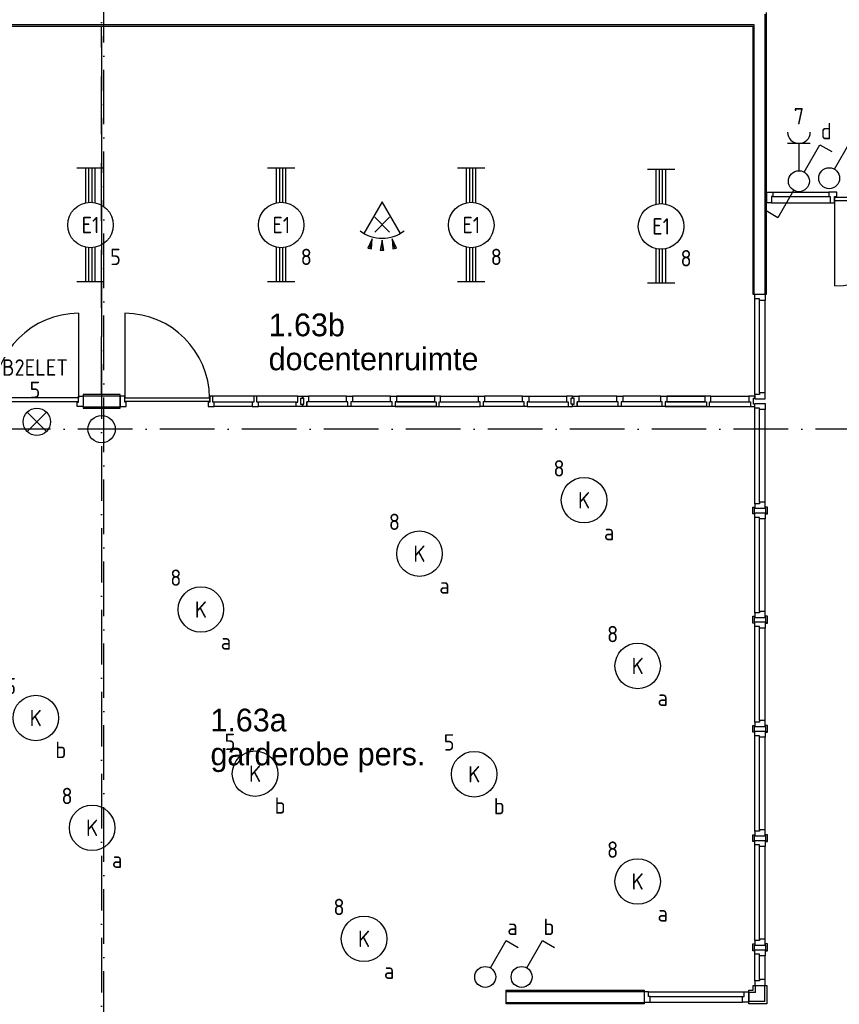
# Model space of a CAD drawing. Header units: millimetres. Extents: x -6587 to 112313, y 244 to 84344.
# Tile 24 of 55: x 56275 to 65275, y 44389 to 55203. Entities that reach past the tile are written whole.
import ezdxf
from ezdxf.enums import TextEntityAlignment as Align

# ---------------------------------------------------------------- set-up
doc = ezdxf.new("R2010")
doc.units = ezdxf.units.MM
doc.header["$LTSCALE"] = 100
doc.linetypes.add('DASHDOT', pattern=[9, 6, -1.5, 0, -1.5])
doc.linetypes.add('HIDDEN', pattern=[9.525, 6.35, -3.175])
doc.layers.get('0').update_dxf_attribs({"linetype": 'CONTINUOUS'})
for name, color, linetype in [('AL$7----_STRAMIEN', 1, 'DASHDOT'), ('AL22----_BINNENWAND', 7, 'CONTINUOUS'), ('AL28----_KONSTRUKTIE', 3, 'CONTINUOUS'), ('AL32----_BINNENKOZ', 7, 'CONTINUOUS'), ('BOUW', 8, 'CONTINUOUS'), ('EB63101-_ATTRIB', 2, 'CONTINUOUS'), ('EB63102-_ATTRIB', 2, 'CONTINUOUS'), ('EB6331--_ATTRIB', 2, 'CONTINUOUS'), ('EL63101-_LICHT-ARM', 3, 'CONTINUOUS'), ('EL63102-_LICHT-SCH', 3, 'CONTINUOUS'), ('EL6331--_BELET230V', 3, 'CONTINUOUS')]:
    doc.layers.add(name, color=color, linetype=linetype)
doc.styles.add('1_8', font='iso', dxfattribs={"width": 0.7, "height": 1.8})
doc.styles.add('BURO-025', font='BUROFONT.shx', dxfattribs={"height": 250})
doc.styles.add('NORATT', font='isocp.shx')

# ---------------------------------------------------------------- blocks, each defined once
blk = doc.blocks.new('EJ3T20')
at = {"color": 0}
for p, q in [((-6.25, -1.5), (-6.25, 1.5)), ((-6.25, -1.5), (-6.25, 1.5)), ((6.25, -1.5), (6.25, 1.5)), ((6.25, -1.5), (6.25, 1.5)), ((-6.25, 0.52), (-2.44, 0.52)), ((-6.25, 0.52), (-2.44, 0.52)), ((-6.25, 0.17), (-2.49, 0.17)), ((-6.25, 0.17), (-2.49, 0.17)), ((2.44, 0.52), (6.25, 0.52)), ((2.44, 0.52), (6.25, 0.52)), ((2.49, 0.17), (6.25, 0.17)), ((2.49, 0.17), (6.25, 0.17)), ((-6.25, -0.17), (-2.49, -0.17)), ((-6.25, -0.17), (-2.49, -0.17)), ((-6.25, -0.52), (-2.44, -0.52)), ((-6.25, -0.52), (-2.44, -0.52)), ((2.44, -0.52), (6.25, -0.52)), ((2.44, -0.52), (6.25, -0.52)), ((2.49, -0.17), (6.25, -0.17)), ((2.49, -0.17), (6.25, -0.17))]:
    blk.add_line(p, q, dxfattribs=at)
blk.add_circle((0, 0), 2.5, dxfattribs=at)
blk.add_circle((0, 0), 2.5, dxfattribs=at)
at = {"style": 'NORATT', "flags": 9}
blk.add_attdef('GELIJK', text='', height=1.8, dxfattribs=at).set_placement((3.5, 5), align=Align.MIDDLE_CENTER)
at = {"color": 6}
for tag, style, flags, p in [('SCHAK', 'NORATT', 8, (3.5, 2.75)), ('SCHAK', '1_8', 8, (3.5, 2.75)), ('A_CODE', 'NORATT', 8, (0, 0)), ('A_CODE', '1_8', 8, (0, 0)), ('GROEP', 'NORATT', 8, (-3.5, -2.75)), ('GROEP', '1_8', 8, (-3.5, -2.75)), ('KAST', 'NORATT', 9, (3.5, -2.75)), ('KAST', '1_8', 9, (3.5, -2.75))]:
    blk.add_attdef(tag, text='', height=1.8, dxfattribs=dict(at, style=style, flags=flags)).set_placement(p, align=Align.MIDDLE)
blk = doc.blocks.new('ES3S1')
blk.add_lwpolyline([(0.58, 1), (2.31, 4), (3.61, 3.25)])
blk.add_lwpolyline([(0.58, 1), (2.31, 4), (3.61, 3.25)])
blk.add_circle((0, 0), 1.15)
blk.add_circle((0, 0), 1.15)
for tag, style, flags, p in [('SCHAK', 'NORATT', 8, (3, 5.5)), ('SCHAK', '1_8', 8, (3, 5.5)), ('KAST', 'NORATT', 9, (-3, 0.5)), ('KAST', '1_8', 9, (-3, 0.5)), ('M_CODE', 'NORATT', 9, (0, 0)), ('M_CODE', '1_8', 9, (0, 0)), ('DOEL', 'NORATT', 9, (-3, -2)), ('DOEL', '1_8', 9, (-3, -2)), ('GROEP', 'NORATT', 9, (-3, -4.5)), ('GROEP', '1_8', 9, (-3, -4.5))]:
    blk.add_attdef(tag, text='', height=1.8, dxfattribs=dict(style=style, flags=flags)).set_placement(p, align=Align.MIDDLE_CENTER)
blk = doc.blocks.new('ES081001')
for p, q in [((1.06, -1.06), (-1.06, 1.06)), ((-1.06, -1.06), (1.06, 1.06))]:
    blk.add_line(p, q)
blk.add_circle((0, 0), 1.5)
at = {"color": 2, "style": '1_8', "flags": 8}
for tag, p in [('NUMMER', (0, 5.5)), ('CODE', (0, 3))]:
    blk.add_attdef(tag, text='', height=1.8, dxfattribs=at).set_placement(p, align=Align.MIDDLE)
at = {"style": '1_8', "flags": 8}
blk.add_attdef('M_CODE', text='', height=1.8, dxfattribs=at).set_placement((0, 0), align=Align.MIDDLE_CENTER)
blk = doc.blocks.new('ES3G00')
blk.add_circle((0, 0), 2.5)
at = {"color": 6, "style": '1_8'}
for tag, flags, p in [('SCHAK', 8, (3.5, 2.75)), ('A_CODE', 8, (0, 0)), ('GROEP', 8, (-3.5, -2.75)), ('KAST', 9, (3.5, -2.75))]:
    blk.add_attdef(tag, text='', height=1.8, dxfattribs=dict(at, flags=flags)).set_placement(p, align=Align.MIDDLE)
blk = doc.blocks.new('ES652116')
for p, q in [((1.56, 1.09), (2.62, 1.37)), ((-0.81, -0.81), (0.81, 0.81)), ((0.81, -0.81), (-0.81, 0.81)), ((1.7, 0), (2.8, 0)), ((1.56, -1.09), (2.62, -1.37))]:
    blk.add_line(p, q)
blk.add_lwpolyline([(0.96, 2), (-2.5, 0), (0.96, -2)])
for points in [[(2.67, 1.18), (2.57, 1.56), (1.56, 1.09)], [(2.8, -0.2), (2.8, 0.2), (1.7, 0)], [(2.57, -1.56), (2.67, -1.18), (1.56, -1.09)]]:
    blk.add_lwpolyline(points, close=True)
blk.add_arc((-2.5, 0), 4, 322.8192, 37.1808)
at = {"style": '1_8'}
for tag, flags, p in [('SCHAK', 8, (3, 5.5)), ('KAST', 9, (-3, 0.5)), ('M_CODE', 9, (0, 0)), ('DOEL', 9, (-3, -2)), ('GROEP', 9, (-3, -4.5))]:
    blk.add_attdef(tag, text='', height=1.8, dxfattribs=dict(at, flags=flags)).set_placement(p, align=Align.MIDDLE_CENTER)
at = {"style": '1_8', "flags": 8}
blk.add_attdef('CODE', text='', height=1.8, dxfattribs=at).set_placement((0, 0), align=Align.MIDDLE)
blk = doc.blocks.new('ES3W1A---ES3SW')
for p, q in [((1.25, 4.15), (-1.25, 4.15)), ((0, 4.15), (0, 1.15))]:
    blk.add_line(p, q)
for points in [[(0.58, 1), (2.31, 4), (3.61, 3.25)], [(-0.58, -1), (-2.31, -4), (-3.61, -3.25)]]:
    blk.add_lwpolyline(points)
blk.add_circle((0, 0), 1.15)
blk.add_arc((0, 5.4), 1.25, 180, 0)
at = {"style": '1_8'}
for tag, flags, p in [('VERMOGEN', 9, (-2.5, 6.65)), ('GROEP', 8, (0, 7.15)), ('KAST', 9, (2.5, 6.65))]:
    blk.add_attdef(tag, text='', height=1.8, rotation=90, dxfattribs=dict(at, flags=flags)).set_placement(p, align=Align.MIDDLE)
at = {"style": '1_8', "width": 0.7, "flags": 8}
for tag, p in [('SCHAK', (2.5, 6.78)), ('TAL', (-2.5, 6.65)), ('DOEL', (-1.5, 2.65))]:
    blk.add_attdef(tag, text='', height=1.8, rotation=90, dxfattribs=at).set_placement(p, align=Align.MIDDLE)
at = {"style": '1_8'}
for tag, flags, p in [('SCHAK', 8, (3, 5.5)), ('KAST', 9, (-3, 0.5)), ('M_CODE', 9, (0, 0)), ('DOEL', 9, (-3, -2)), ('GROEP', 9, (-3, -4.5))]:
    blk.add_attdef(tag, text='', height=1.8, dxfattribs=dict(at, flags=flags)).set_placement(p, align=Align.MIDDLE_CENTER)

msp = doc.modelspace()

# ---------------------------------------------------------------- linework, layer by layer
at = {"color": 8, "linetype": 'Continuous'}
for points in [[(64479.5, 53307), (64546.5, 53307), (64546.5, 53260), (64529.5, 53260), (64529.5, 53193), (64479.5, 53193)], [(58344.8, 50955), (58411.8, 50955), (58411.8, 51002), (58394.8, 51002), (58394.8, 51069), (58361.8, 51069), (58361.8, 51002), (58344.8, 51002)], [(58828.3, 50955), (58895.3, 50955), (58895.3, 51002), (58878.3, 51002), (58878.3, 51069), (58845.3, 51069), (58845.3, 51002), (58828.3, 51002)]]:
    msp.add_lwpolyline(points, close=True, dxfattribs=at)
at = {"layer": 'AL$7----_STRAMIEN', "color": 1}
for p, q in [((57199.4, 40552.4), (57199.4, 76734.4)), ((57174.8, 58620.8), (57174.8, 41457.8)), ((98018.3, 50705), (37273.1, 50705))]:
    msp.add_line(p, q, dxfattribs=at)
at = {"layer": 'AL22----_BINNENWAND', "color": 8, "linetype": 'Continuous'}
for p, q in [((64459.3, 52187), (64459.8, 55265)), ((64339.8, 55145), (49714.8, 55145)), ((64339.3, 52187), (64339.8, 55145))]:
    msp.add_line(p, q, dxfattribs=at)
at = {"layer": 'AL22----_BINNENWAND', "color": 8}
for p, q in [((64474.3, 52187), (64474.9, 55280)), ((49714.8, 55130), (64324.8, 55130)), ((64324.8, 55130), (64324.3, 52187)), ((65224, 52278.5), (65224, 53213)), ((64324.3, 52187), (64474.3, 52187)), ((56919.8, 51979), (56919.8, 51049)), ((57429.8, 51979), (57429.8, 51049)), ((56919.8, 51049), (55989.8, 51049)), ((56919.8, 51008), (56919.8, 51049)), ((57377.8, 51087), (56971.8, 51087)), ((56971.8, 51087), (56971.8, 50937)), ((56971.8, 51072), (57377.8, 51072)), ((57377.8, 50937), (57377.8, 51087)), ((57429.8, 51008), (57429.8, 51049)), ((57429.8, 51049), (58359.8, 51049)), ((58359.8, 51049), (58359.8, 51008)), ((58845.3, 51069), (58394.8, 51069)), ((59328.8, 51069), (58878.3, 51069)), ((55989.8, 51008), (56919.8, 51008)), ((56971.8, 50952), (57377.8, 50952)), ((56971.8, 50937), (57377.8, 50937)), ((58359.8, 51008), (57429.8, 51008)), ((58828.3, 51002), (58411.8, 51002)), ((58828.3, 50955), (58411.8, 50955)), ((59311.8, 51002), (58895.3, 51002)), ((59311.8, 50955), (58895.3, 50955)), ((59428.8, 50955), (59428.8, 51006)), ((64348.3, 44988.5), (64462.3, 44988.5)), ((64348.3, 44938.5), (64348.3, 44988.5)), ((64462.3, 44988.5), (64462.3, 44921.5)), ((64348.3, 44644.9), (64348.3, 44938.5)), ((64399.3, 44938.5), (64348.3, 44938.5)), ((64399.3, 44921.5), (64399.3, 44938.5)), ((64399.3, 44661.9), (64399.3, 44921.5)), ((64462.3, 44921.5), (64399.3, 44921.5)), ((64462.3, 44661.9), (64462.3, 44921.5)), ((64330.3, 44544.9), (64330.3, 44594.9)), ((64330.3, 44594.9), (64480.3, 44594.9)), ((64399.3, 44644.9), (64348.3, 44644.9)), ((64348.3, 44644.9), (64348.3, 44594.9)), ((64348.3, 44594.9), (64462.3, 44594.9)), ((64355.3, 44519.9), (64355.3, 44594.9)), ((64462.3, 44661.9), (64399.3, 44661.9)), ((64399.3, 44661.9), (64399.3, 44644.9)), ((64455.3, 44419.9), (64455.3, 44594.9)), ((64462.3, 44594.9), (64462.3, 44661.9)), ((64480.3, 44594.9), (64480.3, 44394.9)), ((61617.8, 44545), (63130.3, 44545)), ((61617.8, 44395), (61617.8, 44545)), ((61617.8, 44530), (63130.3, 44530)), ((63130.3, 44545), (63130.3, 44395)), ((63130.3, 44527), (63130.3, 44413)), ((63180.3, 44527), (63130.3, 44527)), ((63180.3, 44476), (63180.3, 44527)), ((63197.3, 44476), (63180.3, 44476)), ((63197.3, 44413), (63197.3, 44476)), ((64280.3, 44544.9), (64330.3, 44544.9)), ((64280.3, 44394.9), (64280.3, 44544.9)), ((64355.3, 44519.9), (64282.4, 44519.9)), ((61617.8, 44410), (63130.3, 44410)), ((63130.3, 44395), (61617.8, 44395)), ((63130.3, 44413), (63197.3, 44413)), ((63197.3, 44413), (64213.3, 44413)), ((64480.3, 44394.9), (64280.3, 44394.9)), ((64455.3, 44419.9), (64282.4, 44419.9))]:
    msp.add_line(p, q, dxfattribs=at)
at = {"layer": 'AL22----_BINNENWAND', "color": 8, "linetype": 'HIDDEN'}
msp.add_line((57174.8, 51087), (57174.8, 55130), dxfattribs=at)
at = {"layer": 'AL22----_BINNENWAND', "color": 8}
for points in [[(65249, 53307), (65159, 53307), (65159, 53260), (65176, 53260), (65176, 53193), (65222, 53193), (65222, 53260), (65249, 53260)], [(65224, 53213), (65224, 53254), (66158.5, 53254), (66158.5, 53213)]]:
    msp.add_lwpolyline(points, close=True, dxfattribs=at)
for points in [[(56971.8, 51069), (56971.8, 50955), (56904.8, 50955), (56904.8, 51002), (56921.8, 51002), (56921.8, 51069), (56971.8, 51069)], [(57377.8, 51069), (57377.8, 50955), (57444.8, 50955), (57444.8, 51002), (57427.8, 51002), (57427.8, 51069), (57377.8, 51069)], [(59378.8, 50978), (59378.8, 50955), (59311.8, 50955), (59311.8, 51002), (59328.8, 51002), (59328.8, 51069), (59378.8, 51069)], [(59378.8, 50955), (59378.8, 50978), (59361.8, 50978), (59361.8, 51045), (59378.8, 51045)], [(59378.8, 50955), (59378.8, 50980), (59394.8, 50980), (59394.8, 51047), (59378.8, 51047), (59378.8, 51069), (59445.8, 51069), (59445.8, 51006), (59428.8, 51006), (59428.8, 50955), (59378.8, 50955)], [(59378.8, 51069), (59378.8, 51045)], [(59862.3, 51069), (59445.8, 51069)], [(59879.8, 50955), (59879.8, 51006), (59862.8, 51006), (59862.8, 51069), (59929.8, 51069), (59929.8, 51006), (59912.8, 51006), (59912.8, 50955), (59879.8, 50955)], [(59879.3, 50955), (59428.8, 50955)], [(59862.3, 51006), (59445.8, 51006)], [(64348.3, 45038.5), (64462.3, 45038.5), (64462.3, 45105.5), (64399.3, 45105.5), (64399.3, 45088.5), (64348.3, 45088.5), (64348.3, 45038.5)], [(64342.8, 44988.5), (64342.8, 44976), (64324.8, 44976), (64324.8, 45038.6), (64324.8, 45051.1), (64342.8, 45051.1)], [(64348.3, 44988.5), (64342.8, 44988.5), (64342.8, 45038.6), (64348.3, 45038.6)], [(64462.3, 44988.5), (64467.8, 44988.5), (64467.8, 45038.6), (64462.3, 45038.6)], [(64467.8, 44988.5), (64467.8, 44976), (64485.8, 44976), (64485.8, 45038.6), (64485.8, 45051.1), (64467.8, 45051.1)], [(63180.3, 44527), (64230.3, 44527)], [(63197.3, 44476), (64213.3, 44476)], [(64280.3, 44527), (64280.3, 44413), (64213.3, 44413), (64213.3, 44476), (64230.3, 44476), (64230.3, 44527), (64280.3, 44527)]]:
    msp.add_lwpolyline(points, dxfattribs=at)
for centre, radius, start, end in [((65215.2, 53221.9), 943.4, 270.53799, 359.46201), ((56928.7, 51040.2), 938.9, 90.53799, 179.46201), ((57421, 51040.2), 938.9, 0.53799, 89.46201)]:
    msp.add_arc(centre, radius, start, end, dxfattribs=at)
at = {"layer": 'AL28----_KONSTRUKTIE', "color": 8}
msp.add_circle((57174.8, 50705), 150, dxfattribs=at)
at = {"layer": 'AL32----_BINNENKOZ', "color": 8}
for p, q in [((64546.5, 53307), (65159, 53307)), ((64546.5, 53260), (65159, 53260)), ((64529.5, 53193), (65176, 53193)), ((62396.8, 50955), (62396.8, 51006))]:
    msp.add_line(p, q, dxfattribs=at)
for points in [[(64348.3, 52187), (64462.3, 52187), (64462.3, 52120), (64399.3, 52120), (64399.3, 52137), (64348.3, 52137), (64348.3, 52187)], [(64348.3, 51087), (64348.3, 52137)], [(64399.3, 51104), (64399.3, 52120)], [(64462.3, 51104), (64462.3, 52120)], [(60346.3, 51069), (59929.8, 51069)], [(60346.3, 51069), (59929.8, 51069)], [(60363.3, 50955), (60363.3, 51006), (60346.3, 51006), (60346.3, 51069), (60413.3, 51069), (60413.3, 51006), (60396.3, 51006), (60396.3, 50955), (60363.3, 50955)], [(60829.8, 51069), (60413.3, 51069)], [(60413.3, 51069), (60829.8, 51069)], [(60829.8, 51069), (60413.3, 51069)], [(60413.3, 51069), (60829.8, 51069)], [(60879.8, 50955), (60879.8, 51006), (60896.8, 51006), (60896.8, 51069), (60829.8, 51069), (60829.8, 51006), (60846.8, 51006), (60846.8, 50955), (60879.8, 50955)], [(60896.8, 51069), (61313.3, 51069)], [(60896.8, 51069), (61313.3, 51069)], [(61330.3, 50955), (61330.3, 51006), (61313.3, 51006), (61313.3, 51069), (61380.3, 51069), (61380.3, 51006), (61363.3, 51006), (61363.3, 50955), (61330.3, 50955)], [(61796.8, 51069), (61380.3, 51069)], [(61796.8, 51069), (61380.3, 51069)], [(61813.8, 50955), (61813.8, 51006), (61796.8, 51006), (61796.8, 51069), (61863.8, 51069), (61863.8, 51006), (61846.8, 51006), (61846.8, 50955), (61813.8, 50955)], [(61863.8, 51069), (62279.8, 51069)], [(61863.8, 51069), (62279.8, 51069)], [(62346.8, 50955), (62346.8, 50980), (62330.8, 50980), (62330.8, 51047), (62346.8, 51047), (62346.8, 51069), (62279.8, 51069), (62279.8, 51006), (62296.8, 51006), (62296.8, 50955), (62346.8, 50955)], [(62346.8, 50955), (62346.8, 50980), (62362.8, 50980), (62362.8, 51047), (62346.8, 51047), (62346.8, 51069), (62413.8, 51069), (62413.8, 51006), (62396.8, 51006), (62396.8, 50955), (62346.8, 50955)], [(62830.3, 51069), (62413.8, 51069)], [(62847.8, 50955), (62847.8, 51006), (62830.8, 51006), (62830.8, 51069), (62897.8, 51069), (62897.8, 51006), (62880.8, 51006), (62880.8, 50955), (62847.8, 50955)], [(63314.3, 51069), (62897.8, 51069)], [(63314.3, 51069), (62897.8, 51069)], [(63331.3, 50955), (63331.3, 51006), (63314.3, 51006), (63314.3, 51069), (63381.3, 51069), (63381.3, 51006), (63364.3, 51006), (63364.3, 50955), (63331.3, 50955)], [(63381.3, 51069), (63797.8, 51069)], [(63797.8, 51069), (63381.3, 51069)], [(63381.3, 51069), (63797.8, 51069)], [(63797.8, 51069), (63381.3, 51069)], [(63847.8, 50955), (63847.8, 51006), (63864.8, 51006), (63864.8, 51069), (63797.8, 51069), (63797.8, 51006), (63814.8, 51006), (63814.8, 50955), (63847.8, 50955)], [(63864.8, 51069), (64281.3, 51069)], [(63864.8, 51069), (64281.3, 51069)], [(64348.3, 50955), (64348.3, 50980), (64332.3, 50980), (64332.3, 51047), (64348.3, 51047), (64348.3, 51069), (64281.3, 51069), (64281.3, 51006), (64298.3, 51006), (64298.3, 50955), (64348.3, 50955)], [(64348.3, 51037), (64462.3, 51037), (64462.3, 51104), (64399.3, 51104), (64399.3, 51087), (64348.3, 51087), (64348.3, 51037)], [(60363.3, 50955), (59912.8, 50955)], [(60346.3, 51006), (59929.8, 51006)], [(60846.8, 50955), (60396.3, 50955)], [(60396.3, 50955), (60846.8, 50955)], [(60829.8, 51006), (60413.3, 51006)], [(60413.3, 51006), (60829.8, 51006)], [(60879.8, 50955), (61330.3, 50955)], [(60896.8, 51006), (61313.3, 51006)], [(61813.8, 50955), (61363.3, 50955)], [(61796.8, 51006), (61380.3, 51006)], [(61846.8, 50955), (62296.8, 50955)], [(61863.8, 51006), (62279.8, 51006)], [(62847.3, 50955), (62396.8, 50955)], [(62830.3, 51006), (62413.8, 51006)], [(63331.3, 50955), (62880.8, 50955)], [(63314.3, 51006), (62897.8, 51006)], [(63364.3, 50955), (63814.8, 50955)], [(63814.8, 50955), (63364.3, 50955)], [(63381.3, 51006), (63797.8, 51006)], [(63797.8, 51006), (63381.3, 51006)], [(63847.8, 50955), (64298.3, 50955)], [(63864.8, 51006), (64281.3, 51006)], [(64348.3, 50987), (64462.3, 50987), (64462.3, 50920), (64399.3, 50920), (64399.3, 50937), (64348.3, 50937), (64348.3, 50987)], [(64348.3, 49887), (64348.3, 50937)], [(64399.3, 49904), (64399.3, 50920)], [(64462.3, 49904), (64462.3, 50920)], [(64348.3, 49837), (64462.3, 49837), (64462.3, 49904), (64399.3, 49904), (64399.3, 49887), (64348.3, 49887), (64348.3, 49837)], [(64342.8, 49786.9), (64342.8, 49774.4), (64324.8, 49774.4), (64324.8, 49837), (64324.8, 49849.5), (64342.8, 49849.5)], [(64348.3, 49786.9), (64342.8, 49786.9), (64342.8, 49837), (64348.3, 49837)], [(64348.3, 49786.9), (64462.3, 49786.9), (64462.3, 49719.9), (64399.3, 49719.9), (64399.3, 49736.9), (64348.3, 49736.9), (64348.3, 49786.9)], [(64462.3, 49786.9), (64467.8, 49786.9), (64467.8, 49837), (64462.3, 49837)], [(64467.8, 49786.9), (64467.8, 49774.4), (64485.8, 49774.4), (64485.8, 49837), (64485.8, 49849.5), (64467.8, 49849.5)], [(64348.3, 48686.9), (64348.3, 49736.9)], [(64399.3, 48703.9), (64399.3, 49719.9)], [(64462.3, 48703.9), (64462.3, 49719.9)], [(64348.3, 48636.9), (64462.3, 48636.9), (64462.3, 48703.9), (64399.3, 48703.9), (64399.3, 48686.9), (64348.3, 48686.9), (64348.3, 48636.9)], [(64342.8, 48588.5), (64342.8, 48576), (64324.8, 48576), (64324.8, 48638.6), (64324.8, 48651.1), (64342.8, 48651.1)], [(64348.3, 48588.5), (64342.8, 48588.5), (64342.8, 48638.6), (64348.3, 48638.6)], [(64348.3, 48588.5), (64462.3, 48588.5), (64462.3, 48521.5), (64399.3, 48521.5), (64399.3, 48538.5), (64348.3, 48538.5), (64348.3, 48588.5)], [(64462.3, 48588.5), (64467.8, 48588.5), (64467.8, 48638.6), (64462.3, 48638.6)], [(64467.8, 48588.5), (64467.8, 48576), (64485.8, 48576), (64485.8, 48638.6), (64485.8, 48651.1), (64467.8, 48651.1)], [(64348.3, 47488.5), (64348.3, 48538.5)], [(64399.3, 47505.5), (64399.3, 48521.5)], [(64462.3, 47505.5), (64462.3, 48521.5)], [(64348.3, 47438.5), (64462.3, 47438.5), (64462.3, 47505.5), (64399.3, 47505.5), (64399.3, 47488.5), (64348.3, 47488.5), (64348.3, 47438.5)], [(64342.8, 47388.5), (64342.8, 47376), (64324.8, 47376), (64324.8, 47438.6), (64324.8, 47451.1), (64342.8, 47451.1)], [(64348.3, 47388.5), (64342.8, 47388.5), (64342.8, 47438.6), (64348.3, 47438.6)], [(64348.3, 47388.5), (64462.3, 47388.5), (64462.3, 47321.5), (64399.3, 47321.5), (64399.3, 47338.5), (64348.3, 47338.5), (64348.3, 47388.5)], [(64462.3, 47388.5), (64467.8, 47388.5), (64467.8, 47438.6), (64462.3, 47438.6)], [(64467.8, 47388.5), (64467.8, 47376), (64485.8, 47376), (64485.8, 47438.6), (64485.8, 47451.1), (64467.8, 47451.1)], [(64348.3, 46288.5), (64348.3, 47338.5)], [(64399.3, 46305.5), (64399.3, 47321.5)], [(64462.3, 46305.5), (64462.3, 47321.5)], [(64348.3, 46238.5), (64462.3, 46238.5), (64462.3, 46305.5), (64399.3, 46305.5), (64399.3, 46288.5), (64348.3, 46288.5), (64348.3, 46238.5)], [(64342.8, 46188.5), (64342.8, 46176), (64324.8, 46176), (64324.8, 46238.6), (64324.8, 46251.1), (64342.8, 46251.1)], [(64348.3, 46188.5), (64342.8, 46188.5), (64342.8, 46238.6), (64348.3, 46238.6)], [(64348.3, 46188.5), (64462.3, 46188.5), (64462.3, 46121.5), (64399.3, 46121.5), (64399.3, 46138.5), (64348.3, 46138.5), (64348.3, 46188.5)], [(64462.3, 46188.5), (64467.8, 46188.5), (64467.8, 46238.6), (64462.3, 46238.6)], [(64467.8, 46188.5), (64467.8, 46176), (64485.8, 46176), (64485.8, 46238.6), (64485.8, 46251.1), (64467.8, 46251.1)], [(64348.3, 45088.5), (64348.3, 46138.5)], [(64399.3, 45105.5), (64399.3, 46121.5)], [(64462.3, 45105.5), (64462.3, 46121.5)]]:
    msp.add_lwpolyline(points, dxfattribs=at)

# ---------------------------------------------------------------- block references
at = {"layer": 'EL63101-_LICHT-ARM'}
ref = msp.add_blockref('EJ3T20', (57052.1, 52947.8), dxfattribs=dict(at, xscale=100, yscale=100, zscale=100, rotation=90))
ref.add_attrib('A_CODE', 'E1', dxfattribs={"layer": 'EB63101-_ATTRIB', "color": 1, "height": 180, "style": '1_8', "flags": 8}).set_placement((57052.1, 52947.8), align=Align.MIDDLE)
ref.add_attrib('GROEP', '5', dxfattribs={"layer": 'EB63101-_ATTRIB', "color": 1, "height": 180, "style": '1_8', "flags": 8}).set_placement((57327.1, 52597.8), align=Align.MIDDLE)
ref = msp.add_blockref('EJ3T20', (59146.7, 52947.8), dxfattribs=dict(at, xscale=100, yscale=100, zscale=100, rotation=90))
ref.add_attrib('A_CODE', 'E1', dxfattribs={"layer": 'EB63101-_ATTRIB', "color": 1, "height": 180, "style": '1_8', "flags": 8}).set_placement((59146.7, 52947.8), align=Align.MIDDLE)
ref.add_attrib('GROEP', '8', dxfattribs={"layer": 'EB63101-_ATTRIB', "color": 1, "height": 180, "style": '1_8', "flags": 8}).set_placement((59421.7, 52597.8), align=Align.MIDDLE)
ref = msp.add_blockref('EJ3T20', (61233.4, 52947.8), dxfattribs=dict(at, xscale=100, yscale=100, zscale=100, rotation=90))
ref.add_attrib('A_CODE', 'E1', dxfattribs={"layer": 'EB63101-_ATTRIB', "color": 1, "height": 180, "style": '1_8', "flags": 8}).set_placement((61233.4, 52947.8), align=Align.MIDDLE)
ref.add_attrib('GROEP', '8', dxfattribs={"layer": 'EB63101-_ATTRIB', "color": 1, "height": 180, "style": '1_8', "flags": 8}).set_placement((61508.4, 52597.8), align=Align.MIDDLE)
ref = msp.add_blockref('EJ3T20', (63317.4, 52932.8), dxfattribs=dict(at, xscale=100, yscale=100, zscale=100, rotation=90))
ref.add_attrib('A_CODE', 'E1', dxfattribs={"layer": 'EB63101-_ATTRIB', "color": 1, "height": 180, "style": '1_8', "flags": 8}).set_placement((63317.4, 52932.8), align=Align.MIDDLE)
ref.add_attrib('GROEP', '8', dxfattribs={"layer": 'EB63101-_ATTRIB', "color": 1, "height": 180, "style": '1_8', "flags": 8}).set_placement((63592.4, 52582.8), align=Align.MIDDLE)
ref = msp.add_blockref('ES3G00', (62472, 49925.1), dxfattribs=dict(at, xscale=100, yscale=100, zscale=100, rotation=270))
ref.add_attrib('A_CODE', 'K', dxfattribs={"layer": 'EB63101-_ATTRIB', "color": 1, "height": 180, "style": '1_8', "flags": 8}).set_placement((62472, 49925.1), align=Align.MIDDLE)
ref.add_attrib('GROEP', '8', dxfattribs={"layer": 'EB63101-_ATTRIB', "color": 1, "height": 180, "style": '1_8', "flags": 8}).set_placement((62197, 50275.1), align=Align.MIDDLE)
ref.add_attrib('SCHAK', 'a', dxfattribs={"layer": 'EB63101-_ATTRIB', "color": 1, "height": 180, "style": '1_8', "flags": 8}).set_placement((62747, 49575.1), align=Align.MIDDLE)
ref = msp.add_blockref('ES3G00', (60664.6, 49337.9), dxfattribs=dict(at, xscale=100, yscale=100, zscale=100, rotation=270))
ref.add_attrib('A_CODE', 'K', dxfattribs={"layer": 'EB63101-_ATTRIB', "color": 1, "height": 180, "style": '1_8', "flags": 8}).set_placement((60664.6, 49337.9), align=Align.MIDDLE)
ref.add_attrib('GROEP', '8', dxfattribs={"layer": 'EB63101-_ATTRIB', "color": 1, "height": 180, "style": '1_8', "flags": 8}).set_placement((60389.6, 49687.9), align=Align.MIDDLE)
ref.add_attrib('SCHAK', 'a', dxfattribs={"layer": 'EB63101-_ATTRIB', "color": 1, "height": 180, "style": '1_8', "flags": 8}).set_placement((60939.6, 48987.9), align=Align.MIDDLE)
ref = msp.add_blockref('ES3G00', (58264.5, 48724.6), dxfattribs=dict(at, xscale=100, yscale=100, zscale=100, rotation=270))
ref.add_attrib('A_CODE', 'K', dxfattribs={"layer": 'EB63101-_ATTRIB', "color": 1, "height": 180, "style": '1_8', "flags": 8}).set_placement((58264.5, 48724.6), align=Align.MIDDLE)
ref.add_attrib('GROEP', '8', dxfattribs={"layer": 'EB63101-_ATTRIB', "color": 1, "height": 180, "style": '1_8', "flags": 8}).set_placement((57989.5, 49074.6), align=Align.MIDDLE)
ref.add_attrib('SCHAK', 'a', dxfattribs={"layer": 'EB63101-_ATTRIB', "color": 1, "height": 180, "style": '1_8', "flags": 8}).set_placement((58539.5, 48374.6), align=Align.MIDDLE)
ref = msp.add_blockref('ES3G00', (63060.8, 48105.2), dxfattribs=dict(at, xscale=100, yscale=100, zscale=100, rotation=270))
ref.add_attrib('A_CODE', 'K', dxfattribs={"layer": 'EB63101-_ATTRIB', "color": 1, "height": 180, "style": '1_8', "flags": 8}).set_placement((63060.8, 48105.2), align=Align.MIDDLE)
ref.add_attrib('GROEP', '8', dxfattribs={"layer": 'EB63101-_ATTRIB', "color": 1, "height": 180, "style": '1_8', "flags": 8}).set_placement((62785.8, 48455.2), align=Align.MIDDLE)
ref.add_attrib('SCHAK', 'a', dxfattribs={"layer": 'EB63101-_ATTRIB', "color": 1, "height": 180, "style": '1_8', "flags": 8}).set_placement((63335.8, 47755.2), align=Align.MIDDLE)
ref = msp.add_blockref('ES3G00', (56451.4, 47533), dxfattribs=dict(at, xscale=100, yscale=100, zscale=100, rotation=270))
ref.add_attrib('A_CODE', 'K', dxfattribs={"layer": 'EB63101-_ATTRIB', "color": 1, "height": 180, "style": '1_8', "flags": 8}).set_placement((56451.4, 47533), align=Align.MIDDLE)
ref.add_attrib('GROEP', '5', dxfattribs={"layer": 'EB63101-_ATTRIB', "color": 1, "height": 180, "style": '1_8', "flags": 8}).set_placement((56176.4, 47883), align=Align.MIDDLE)
ref.add_attrib('SCHAK', 'b', dxfattribs={"layer": 'EB63101-_ATTRIB', "color": 1, "height": 180, "style": '1_8', "flags": 8}).set_placement((56726.4, 47183), align=Align.MIDDLE)
ref = msp.add_blockref('ES3G00', (58859.4, 46921.7), dxfattribs=dict(at, xscale=100, yscale=100, zscale=100, rotation=270))
ref.add_attrib('A_CODE', 'K', dxfattribs={"layer": 'EB63101-_ATTRIB', "color": 1, "height": 180, "style": '1_8', "flags": 8}).set_placement((58859.4, 46921.7), align=Align.MIDDLE)
ref.add_attrib('GROEP', '5', dxfattribs={"layer": 'EB63101-_ATTRIB', "color": 1, "height": 180, "style": '1_8', "flags": 8}).set_placement((58584.4, 47271.7), align=Align.MIDDLE)
ref.add_attrib('SCHAK', 'b', dxfattribs={"layer": 'EB63101-_ATTRIB', "color": 1, "height": 180, "style": '1_8', "flags": 8}).set_placement((59134.4, 46571.7), align=Align.MIDDLE)
ref = msp.add_blockref('ES3G00', (61265.6, 46915.4), dxfattribs=dict(at, xscale=100, yscale=100, zscale=100, rotation=270))
ref.add_attrib('A_CODE', 'K', dxfattribs={"layer": 'EB63101-_ATTRIB', "color": 1, "height": 180, "style": '1_8', "flags": 8}).set_placement((61265.6, 46915.4), align=Align.MIDDLE)
ref.add_attrib('GROEP', '5', dxfattribs={"layer": 'EB63101-_ATTRIB', "color": 1, "height": 180, "style": '1_8', "flags": 8}).set_placement((60990.6, 47265.4), align=Align.MIDDLE)
ref.add_attrib('SCHAK', 'b', dxfattribs={"layer": 'EB63101-_ATTRIB', "color": 1, "height": 180, "style": '1_8', "flags": 8}).set_placement((61540.6, 46565.4), align=Align.MIDDLE)
ref = msp.add_blockref('ES3G00', (57070, 46327.1), dxfattribs=dict(at, xscale=100, yscale=100, zscale=100, rotation=270))
ref.add_attrib('A_CODE', 'K', dxfattribs={"layer": 'EB63101-_ATTRIB', "color": 1, "height": 180, "style": '1_8', "flags": 8}).set_placement((57070, 46327.1), align=Align.MIDDLE)
ref.add_attrib('GROEP', '8', dxfattribs={"layer": 'EB63101-_ATTRIB', "color": 1, "height": 180, "style": '1_8', "flags": 8}).set_placement((56795, 46677.1), align=Align.MIDDLE)
ref.add_attrib('SCHAK', 'a', dxfattribs={"layer": 'EB63101-_ATTRIB', "color": 1, "height": 180, "style": '1_8', "flags": 8}).set_placement((57345, 45977.1), align=Align.MIDDLE)
ref = msp.add_blockref('ES3G00', (63060.7, 45737.7), dxfattribs=dict(at, xscale=100, yscale=100, zscale=100, rotation=270))
ref.add_attrib('A_CODE', 'K', dxfattribs={"layer": 'EB63101-_ATTRIB', "color": 1, "height": 180, "style": '1_8', "flags": 8}).set_placement((63060.7, 45737.7), align=Align.MIDDLE)
ref.add_attrib('GROEP', '8', dxfattribs={"layer": 'EB63101-_ATTRIB', "color": 1, "height": 180, "style": '1_8', "flags": 8}).set_placement((62785.7, 46087.7), align=Align.MIDDLE)
ref.add_attrib('SCHAK', 'a', dxfattribs={"layer": 'EB63101-_ATTRIB', "color": 1, "height": 180, "style": '1_8', "flags": 8}).set_placement((63335.7, 45387.7), align=Align.MIDDLE)
ref = msp.add_blockref('ES3G00', (60056, 45108), dxfattribs=dict(at, xscale=100, yscale=100, zscale=100, rotation=270))
ref.add_attrib('A_CODE', 'K', dxfattribs={"layer": 'EB63101-_ATTRIB', "color": 1, "height": 180, "style": '1_8', "flags": 8}).set_placement((60056, 45108), align=Align.MIDDLE)
ref.add_attrib('GROEP', '8', dxfattribs={"layer": 'EB63101-_ATTRIB', "color": 1, "height": 180, "style": '1_8', "flags": 8}).set_placement((59781, 45458), align=Align.MIDDLE)
ref.add_attrib('SCHAK', 'a', dxfattribs={"layer": 'EB63101-_ATTRIB', "color": 1, "height": 180, "style": '1_8', "flags": 8}).set_placement((60331, 44758), align=Align.MIDDLE)
at = {"layer": 'EL63102-_LICHT-SCH'}
ref = msp.add_blockref('ES3W1A---ES3SW', (64831.4, 53428.3), dxfattribs=dict(at, xscale=100, yscale=100, zscale=100))
ref.add_attrib('SCHAK', 'd', dxfattribs={"layer": 'EB63102-_ATTRIB', "color": 1, "height": 180, "style": '1_8', "flags": 8}).set_placement((65131.4, 53978.3), align=Align.MIDDLE_CENTER)
ref.add_attrib('GROEP', '7', dxfattribs={"layer": 'EB63102-_ATTRIB', "color": 1, "height": 180, "style": '1_8', "flags": 8}).set_placement((64831.4, 54143.3), align=Align.MIDDLE)
ref = msp.add_blockref('ES3S1', (65163.4, 53461.6, 1050), dxfattribs=dict(at, xscale=100, yscale=100, zscale=100))
ref.add_attrib('SCHAK', 'c', dxfattribs={"layer": 'EB63102-_ATTRIB', "color": 1, "height": 180, "style": '1_8', "flags": 8}).set_placement((65463.4, 54011.6, 1050), align=Align.MIDDLE_CENTER)
at = {"layer": 'EL63102-_LICHT-SCH', "xscale": 100, "yscale": 100, "zscale": 100, "rotation": 270}
msp.add_blockref('ES652116', (60254.8, 52951.9, 3000), dxfattribs=at)
at = {"layer": 'EL63102-_LICHT-SCH'}
ref = msp.add_blockref('ES3S1', (61786.5, 44689.2, 1050), dxfattribs=dict(at, xscale=100, yscale=100, zscale=100))
ref.add_attrib('SCHAK', 'b', dxfattribs={"layer": 'EB63102-_ATTRIB', "color": 1, "height": 180, "style": '1_8', "flags": 8}).set_placement((62086.5, 45239.2, 1050), align=Align.MIDDLE_CENTER)
ref = msp.add_blockref('ES3S1', (61386.5, 44689.2, 1050), dxfattribs=dict(at, xscale=100, yscale=100, zscale=100))
ref.add_attrib('SCHAK', 'a', dxfattribs={"layer": 'EB63102-_ATTRIB', "color": 1, "height": 180, "style": '1_8', "flags": 8}).set_placement((61686.5, 45239.2, 1050), align=Align.MIDDLE_CENTER)
at = {"layer": 'EL6331--_BELET230V'}
ref = msp.add_blockref('ES081001', (56463.1, 50785.5), dxfattribs=dict(at, xscale=100, yscale=100, zscale=100))
ref.add_attrib('CODE', 'B2ELET', dxfattribs={"layer": 'EB6331--_ATTRIB', "color": 1, "height": 180, "style": '1_8', "flags": 8}).set_placement((56442.6, 51383), align=Align.MIDDLE)
ref.add_attrib('NUMMER', '5', dxfattribs={"layer": 'EB6331--_ATTRIB', "color": 1, "height": 180, "style": '1_8', "flags": 8}).set_placement((56442.6, 51136.8), align=Align.MIDDLE)

# ---------------------------------------------------------------- texts
at = {"layer": 'BOUW', "style": 'BURO-025'}
for s, p in [('1.63b', (59008.5, 51725.8)), ('docentenruimte', (59008.5, 51352.8)), ('1.63a', (58369.7, 47385.8)), ('garderobe pers.', (58369.7, 47012.8))]:
    msp.add_text(s, height=250, dxfattribs=at).set_placement(p)

doc.saveas('drawing.dxf')
